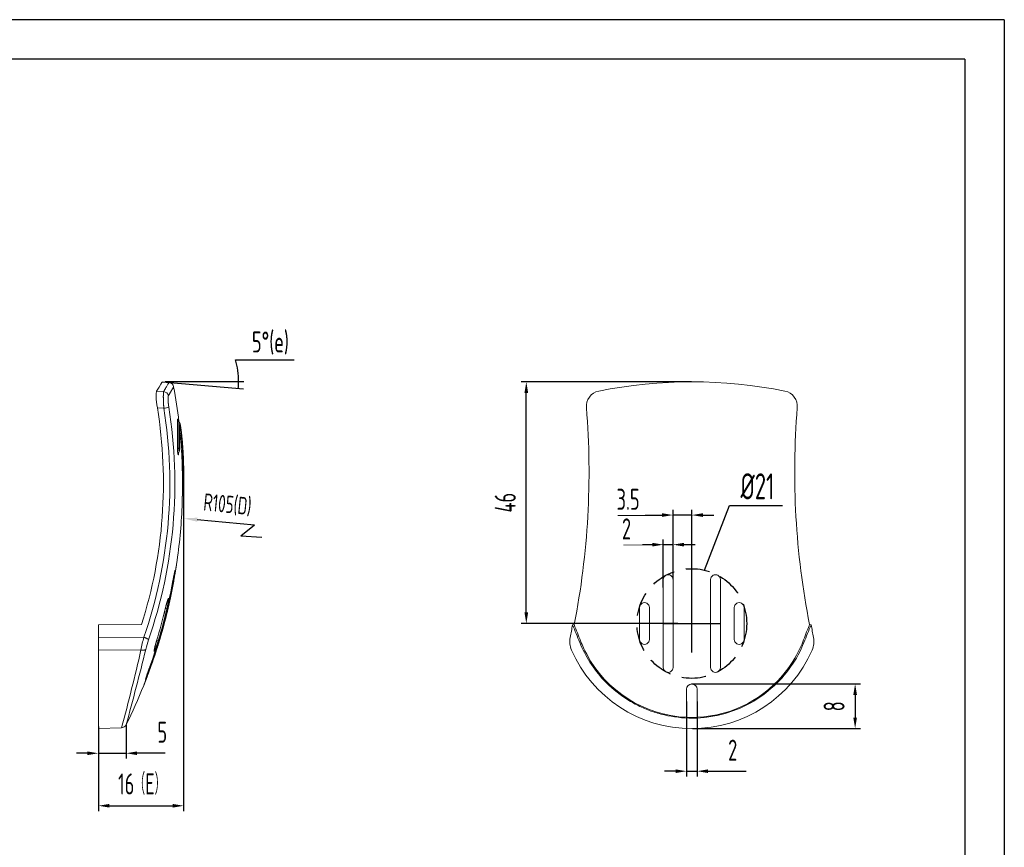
# Model space of a CAD drawing. Header units: millimetres. Extents: x 929 to 1374, y -56 to 259.
# Tile 5 of 5: x 1187 to 1374, y 101 to 259. Entities that reach past the tile are written whole.
import ezdxf

# ---------------------------------------------------------------- set-up
doc = ezdxf.new("R2010")
doc.units = ezdxf.units.MM
doc.header["$LTSCALE"] = 1.8
doc.header["$MEASUREMENT"] = 0
doc.linetypes.add('CENTER2', pattern=[28.575, 19.05, -3.175, 3.175, -3.175])
doc.linetypes.add('DASHED2', pattern=[9.525, 6.35, -3.175])
for name, color, linetype in [('1轮廓实线层', 7, 'Continuous'), ('2细线层', 4, 'Continuous'), ('3中心线层', 1, 'CENTER2'), ('4虚线层', 6, 'DASHED2'), ('6文字层', 3, 'Continuous'), ('7标注层', 4, 'Continuous')]:
    doc.layers.add(name, color=color, linetype=linetype)
doc.layers.add('图层0000', color=7, linetype='Continuous', lineweight=20)
doc.styles.add('PC_TEXTSTYLE', font='ISOCP.SHX', dxfattribs={"width": 0.707, "bigfont": 'GBCBIG.SHX'})
doc.dimstyles.new('GB_BALLOON', dxfattribs={"dimtxt": 4, "dimasz": 2.1, "dimexe": 1, "dimexo": 0, "dimgap": 2, "dimtad": 1, "dimtoh": 1, "dimdsep": 46, "dimtxsty": 'PC_TEXTSTYLE', "dimcen": 0, "dimclrd": 4, "dimclre": 4, "dimclrt": 3, "dimadec": 0, "dimazin": 2, "dimtp": 0.1, "dimtm": 0.1, "dimtfac": 0.71, "dimtdec": 3, "dimtmove": 0, "dimatfit": 3, "dimfxl": 1, "dimtfill": 1, "dimarcsym": 0})

# ---------------------------------------------------------------- blocks, each defined once
blk = doc.blocks.new('*D6')
at = {"layer": '7标注层', "color": 4, "lineweight": -2}
for p, q in [((1313.66, 129.05), (1313.66, 114.78)), ((1315.66, 129.05), (1315.66, 114.78)), ((1311.56, 115.78), (1309.46, 115.78)), ((1313.66, 115.78), (1315.66, 115.78)), ((1317.76, 115.78), (1324.99, 115.78))]:
    blk.add_line(p, q, dxfattribs=at)
at = {"layer": '7标注层', "color": 4}
for points in [[(1311.56, 115.43), (1311.56, 116.13), (1313.66, 115.78)], [(1317.76, 116.13), (1317.76, 115.43), (1315.66, 115.78)]]:
    blk.add_solid(points, dxfattribs=at)
at = {"layer": 'Defpoints', "color": 0}
for p in [(1313.66, 129.05), (1315.66, 129.05), (1315.66, 115.78)]:
    blk.add_point(p, dxfattribs=at)
at = {"layer": '7标注层', "color": 3, "insert": (1322.43, 119.78), "char_height": 4, "attachment_point": 5, "style": 'PC_TEXTSTYLE', "bg_fill": 3, "box_fill_scale": 1.25, "bg_fill_color": 257, "bg_fill_transparency": 0}
blk.add_mtext('2', dxfattribs=at)
blk = doc.blocks.new('*D7')
at = {"layer": '7标注层', "color": 4, "lineweight": -2}
for p, q in [((1314.62, 132.38), (1346.72, 132.38)), ((1345.72, 130.28), (1345.72, 125.98)), ((1314.79, 123.88), (1346.72, 123.88))]:
    blk.add_line(p, q, dxfattribs=at)
at = {"layer": '7标注层', "color": 4}
for points in [[(1346.07, 130.28), (1345.37, 130.28), (1345.72, 132.38)], [(1345.37, 125.98), (1346.07, 125.98), (1345.72, 123.88)]]:
    blk.add_solid(points, dxfattribs=at)
at = {"layer": 'Defpoints', "color": 0}
for p in [(1314.62, 132.38), (1314.79, 123.88), (1345.72, 123.88)]:
    blk.add_point(p, dxfattribs=at)
at = {"layer": '7标注层', "color": 3, "insert": (1341.72, 128.13), "char_height": 4, "attachment_point": 5, "rotation": 90, "style": 'PC_TEXTSTYLE', "bg_fill": 3, "box_fill_scale": 1.25, "bg_fill_color": 257, "bg_fill_transparency": 0}
blk.add_mtext('8', dxfattribs=at)
blk = doc.blocks.new('*D8')
at = {"layer": '7标注层', "color": 4, "lineweight": -2}
for p, q in [((1309.23, 150.76), (1309.23, 159.89)), ((1311.08, 152.35), (1311.08, 159.89)), ((1301.67, 158.89), (1303.8, 158.89)), ((1303.8, 158.89), (1307.13, 158.89)), ((1309.23, 158.89), (1311.08, 158.89)), ((1313.18, 158.89), (1315.28, 158.89))]:
    blk.add_line(p, q, dxfattribs=at)
at = {"layer": '7标注层', "color": 4}
for points in [[(1307.13, 158.54), (1307.13, 159.24), (1309.23, 158.89)], [(1313.18, 159.24), (1313.18, 158.54), (1311.08, 158.89)]]:
    blk.add_solid(points, dxfattribs=at)
at = {"layer": 'Defpoints', "color": 0}
for p in [(1311.08, 158.89), (1311.08, 152.35), (1309.23, 150.76)]:
    blk.add_point(p, dxfattribs=at)
at = {"layer": '7标注层', "color": 3, "insert": (1302.23, 161.89), "char_height": 4, "attachment_point": 5, "style": 'PC_TEXTSTYLE', "bg_fill": 3, "box_fill_scale": 1.25, "bg_fill_color": 257, "bg_fill_transparency": 0}
blk.add_mtext('2', dxfattribs=at)
blk = doc.blocks.new('*D9')
at = {"layer": '7标注层', "color": 4, "lineweight": -2}
for p, q in [((1311.08, 152.35), (1311.08, 165.52)), ((1314.66, 149.38), (1314.66, 165.52)), ((1300.55, 164.52), (1305.51, 164.52)), ((1305.51, 164.52), (1308.98, 164.52)), ((1314.66, 164.52), (1311.08, 164.52)), ((1316.76, 164.52), (1318.86, 164.52))]:
    blk.add_line(p, q, dxfattribs=at)
at = {"layer": '7标注层', "color": 4}
for points in [[(1308.98, 164.17), (1308.98, 164.87), (1311.08, 164.52)], [(1316.76, 164.87), (1316.76, 164.17), (1314.66, 164.52)]]:
    blk.add_solid(points, dxfattribs=at)
at = {"layer": 'Defpoints', "color": 0}
for p in [(1311.08, 164.52), (1311.08, 152.35), (1314.66, 149.38)]:
    blk.add_point(p, dxfattribs=at)
at = {"layer": '7标注层', "color": 3, "insert": (1302.53, 167.52), "char_height": 4, "attachment_point": 5, "style": 'PC_TEXTSTYLE', "bg_fill": 3, "box_fill_scale": 1.25, "bg_fill_color": 257, "bg_fill_transparency": 0}
blk.add_mtext('3.5', dxfattribs=at)
blk = doc.blocks.new('*D45')
at = {"layer": '7标注层', "color": 4, "lineweight": -2}
for p, q in [((1314.62, 189.88), (1282.17, 189.88)), ((1283.17, 145.98), (1283.17, 187.78)), ((1312.01, 143.88), (1282.17, 143.88))]:
    blk.add_line(p, q, dxfattribs=at)
at = {"layer": '7标注层', "color": 4}
for points in [[(1283.52, 187.78), (1282.82, 187.78), (1283.17, 189.88)], [(1282.82, 145.98), (1283.52, 145.98), (1283.17, 143.88)]]:
    blk.add_solid(points, dxfattribs=at)
at = {"layer": 'Defpoints', "color": 0}
for p in [(1283.17, 189.88), (1314.62, 189.88), (1312.01, 143.88)]:
    blk.add_point(p, dxfattribs=at)
at = {"layer": '7标注层', "color": 3, "insert": (1279.17, 166.88), "char_height": 4, "attachment_point": 5, "rotation": 90, "style": 'PC_TEXTSTYLE', "bg_fill": 3, "box_fill_scale": 1.25, "bg_fill_color": 257, "bg_fill_transparency": 0}
blk.add_mtext('46', dxfattribs=at)
blk = doc.blocks.new('*D10')
at = {"layer": '7标注层', "color": 4, "lineweight": -2}
for p, q in [((1227.86, 194.06), (1239.03, 194.06)), ((1213.88, 189.88), (1229.39, 188.53)), ((1214.45, 189.91), (1229.45, 189.91))]:
    blk.add_line(p, q, dxfattribs=at)
for start, end in [(0.027, 16.2275), (355.0112, 0.027)]:
    blk.add_arc((1213.58, 189.91), 14.87, start, end, dxfattribs=at)
at = {"layer": 'Defpoints', "color": 0}
for p in [(1213.58, 189.91), (1213.58, 189.91), (1213.88, 189.88), (1214.45, 189.91), (1228.42, 188.93)]:
    blk.add_point(p, dxfattribs=at)
at = {"layer": '7标注层', "color": 3, "insert": (1234.49, 197.26), "char_height": 4, "attachment_point": 5, "style": 'PC_TEXTSTYLE', "bg_fill": 3, "box_fill_scale": 1.25, "bg_fill_color": 257, "bg_fill_transparency": 0}
blk.add_mtext('5%%d(e)', dxfattribs=at)
blk = doc.blocks.new('*D15')
at = {"layer": '7标注层', "color": 4, "lineweight": -2}
for p, q in [((1201.78, 124.31), (1201.78, 118.19)), ((1207.05, 124.59), (1207.05, 118.19)), ((1199.68, 119.19), (1197.58, 119.19)), ((1201.78, 119.19), (1207.05, 119.19)), ((1211.37, 119.19), (1209.15, 119.19)), ((1214.5, 119.19), (1211.37, 119.19))]:
    blk.add_line(p, q, dxfattribs=at)
at = {"layer": '7标注层', "color": 4}
for points in [[(1199.68, 118.84), (1199.68, 119.54), (1201.78, 119.19)], [(1209.15, 119.54), (1209.15, 118.84), (1207.05, 119.19)]]:
    blk.add_solid(points, dxfattribs=at)
at = {"layer": 'Defpoints', "color": 0}
for p in [(1201.78, 124.31), (1207.05, 124.59), (1207.05, 119.19)]:
    blk.add_point(p, dxfattribs=at)
at = {"layer": '7标注层', "color": 3, "insert": (1213.93, 123.19), "char_height": 4, "attachment_point": 5, "style": 'PC_TEXTSTYLE', "bg_fill": 3, "box_fill_scale": 1.25, "bg_fill_color": 257, "bg_fill_transparency": 0}
blk.add_mtext('5', dxfattribs=at)
blk = doc.blocks.new('*D16')
at = {"layer": '7标注层', "color": 4, "lineweight": -2}
for p, q in [((1217.99, 173.88), (1217.99, 108.2)), ((1201.78, 124.31), (1201.78, 108.2)), ((1203.88, 109.2), (1215.89, 109.2))]:
    blk.add_line(p, q, dxfattribs=at)
at = {"layer": '7标注层', "color": 4}
for points in [[(1203.88, 109.55), (1203.88, 108.85), (1201.78, 109.2)], [(1215.89, 108.85), (1215.89, 109.55), (1217.99, 109.2)]]:
    blk.add_solid(points, dxfattribs=at)
at = {"layer": 'Defpoints', "color": 0}
for p in [(1217.99, 173.88), (1201.78, 124.31), (1217.99, 109.2)]:
    blk.add_point(p, dxfattribs=at)
at = {"layer": '7标注层', "color": 3, "insert": (1210.01, 113.31), "char_height": 4, "attachment_point": 5, "style": 'PC_TEXTSTYLE', "bg_fill": 3, "box_fill_scale": 1.25, "bg_fill_color": 257, "bg_fill_transparency": 0}
blk.add_mtext('16（E）', dxfattribs=at)

msp = doc.modelspace()

# ---------------------------------------------------------------- linework, layer by layer
at = {"layer": '1轮廓实线层'}
for q in [(966.095, 251.292), (1366.595, -48.708)]:
    msp.add_line((1366.595, 251.292), q, dxfattribs=at)
at = {"layer": '2细线层'}
for q in [(928.595, 258.792), (1374.095, -56.208)]:
    msp.add_line((1374.095, 258.792), q, dxfattribs=at)
at = {"layer": '7标注层'}
for p, q in [((1317.064, 154.034), (1321.809, 166.326)), ((1321.809, 166.326), (1331.887, 166.326)), ((1231.459, 162.578), (1220.595, 163.637)), ((1231.459, 162.578), (1228.864, 160.48)), ((1232.857, 160.224), (1228.864, 160.48))]:
    msp.add_line(p, q, dxfattribs=at)
msp.add_solid([(1220.632, 164.02), (1220.557, 163.254), (1217.915, 163.892)], dxfattribs=at)
at = {"layer": '图层0000'}
for p, q in [((1212.988, 184.946), (1214.229, 184.848)), ((1217.022, 176.336), (1217.021, 176.344)), ((1322.732, 146.921), (1322.733, 140.839)), ((1324.587, 140.839), (1324.588, 146.921)), ((1337.345, 143.636), (1337.048, 143.666))]:
    msp.add_line(p, q, dxfattribs=at)
for centre, radius, start, end in [((1331.77, 185.218), 2.964, 354.73586, 78.49115), ((1213.735, 189.119), 4.3, 276.59129, 289.50094), ((1484.26, 172.668), 150.041, 175.30638, 191.14524), ((1217.757, 182.819), 0.855, 201.41791, 224.4059), ((1162.92, 172.986), 54.79, 2.58737, 7.6533), ((1217.382, 177.61), 0.597, 194.7922, 239.45994), ((1217.843, 176.135), 0.848, 146.2078, 169.5073), ((1216.95, 176.855), 0.27, 3.23003, 61.57502), ((1216.72, 176.88), 0.5, 326.85596, 358.8649), ((1323.66, 146.925), 0.928, 359.78829, 180.21171), ((1493.563, 172.74), 158.906, 190.55333, 191.43536), ((1295.422, 140.442), 3.993, 168.5525, 203.71591), ((1305.66, 140.834), 0.927, 179.74552, 0.25448), ((1323.66, 140.836), 0.927, 179.82785, 0.17215), ((1333.896, 140.442), 3.994, 336.29393, 11.44363), ((1310.16, 135.51), 0.926, 179.80633, 0.19367), ((1319.16, 135.51), 0.926, 179.8033, 0.1967)]:
    msp.add_arc(centre, radius, start, end, dxfattribs=at)
for points, knots in [([(1215.171, 185.066), (1215.136, 185.28), (1215.073, 185.769), (1215.023, 186.342), (1215.016, 186.745), (1215.035, 187.117), (1215.084, 187.203)], [0, 0, 0, 0.1485736, 0.3378699, 0.5712574, 0.7075402, 1, 1, 1]), ([(1216.978, 182.464), (1216.929, 182.696), (1216.832, 182.875), (1216.802, 182.444), (1216.795, 182.004), (1216.798, 181.339), (1216.809, 180.473), (1216.819, 179.449), (1216.818, 178.179), (1216.805, 177.457)], [0.67519305, 0.67519305, 0.67519305, 0.71197176, 0.76749604, 0.79331635, 0.82399066, 0.86093213, 0.90036025, 0.94454613, 1, 1, 1]), ([(1217.146, 182.22), (1217.107, 182.257), (1217.082, 181.916), (1217.074, 181.52), (1217.075, 180.901), (1217.084, 180.075), (1217.092, 179.077), (1217.092, 177.817), (1217.079, 177.092)], [0.73628308, 0.73628308, 0.73628308, 0.77776102, 0.800591, 0.82860909, 0.86339795, 0.90138016, 0.94471158, 1, 1, 1]), ([(1217.24, 181.728), (1217.239, 181.725), (1217.229, 181.625), (1217.221, 181.396), (1217.216, 180.885), (1217.226, 179.928), (1217.234, 178.744), (1217.231, 177.48), (1217.22, 176.87)], [0, 0, 0, 0.04568, 0.1177277, 0.1966451, 0.3763814, 0.5719846, 0.7962844, 1, 1, 1]), ([(1216.805, 177.457), (1216.802, 177.315), (1216.813, 176.979), (1216.837, 176.648), (1216.871, 176.35), (1216.911, 176.123), (1216.971, 175.936), (1217.018, 176.138), (1217.022, 176.336)], [0, 0, 0, 0.12800996, 0.24407487, 0.36012387, 0.47616846, 0.59222232, 0.82438443, 0.99989308, 0.99989308, 0.99989308]), ([(1217.079, 177.095), (1217.077, 177), (1217.094, 176.764), (1217.125, 176.589), (1217.139, 176.606)], [0, 0, 0, 0.24422595, 0.47643137, 0.76026423, 0.76026423, 0.76026423])]:
    msp.add_open_spline(points, degree=2, knots=knots, dxfattribs=at)
msp.add_open_spline([(1320.086, 135.513), (1320.087, 140.951), (1320.088, 146.546), (1320.089, 152.246)], degree=3, dxfattribs=at)

# ---------------------------------------------------------------- texts
at = {"layer": '6文字层', "insert": (1323.909, 167.518), "char_height": 4.95, "attachment_point": 7, "style": 'PC_TEXTSTYLE'}
msp.add_mtext('%%c21', dxfattribs=at)

# ---------------------------------------------------------------- dimensions: what is measured, and where the dimension line sits
at = {"layer": '7标注层'}
dim = msp.add_angular_dim_2l(base=(1228.418, 188.929), line1=((1213.882, 189.88), (1213.584, 189.906)), line2=((1213.584, 189.906), (1214.449, 189.906)), text='5%%d(e)', dimstyle='GB_BALLOON', override={"dimgap": 1, "dimtad": 1, "dimjust": 1, "dimlfac": 1, "dimpost": '<>', "dimse1": 0, "dimse2": 0, "dimsd1": 0, "dimsd2": 0, "dimadec": 0, "dimtofl": 1}, dxfattribs=at)
dim.commit()
dim.dimension.update_dxf_attribs({"geometry": '*D10', "text_midpoint": (1234.492, 197.26)})
for base, p1, p2, text, override, picture, middle in [((1311.083, 158.889), (1309.231, 150.755), (1311.083, 152.352), '2', {"dimgap": 1, "dimtad": 1, "dimjust": 0, "dimdec": 2, "dimlfac": 1, "dimpost": '<>', "dimse1": 0, "dimse2": 0, "dimsd1": 0, "dimsd2": 0, "dimtofl": 1}, '*D8', (1302.232, 158.889)), ((1207.046, 119.191), (1201.78, 124.308), (1207.046, 124.589), '5', {"dimgap": 2, "dimtad": 1, "dimjust": 0, "dimdec": 2, "dimlfac": 1, "dimpost": '<>', "dimse1": 0, "dimse2": 0, "dimsd1": 0, "dimsd2": 0, "dimtofl": 1}, '*D15', (1213.931, 119.191))]:
    dim = msp.add_linear_dim(base=base, p1=p1, p2=p2, text=text, dimstyle='GB_BALLOON', override=override, dxfattribs=at)
    dim.commit()
    dim.dimension.update_dxf_attribs({"geometry": picture, "text_midpoint": middle, "dimtype": 160})
dim = msp.add_linear_dim(base=(1315.66, 115.779), p1=(1313.66, 129.045), p2=(1315.66, 129.045), text='2', dimstyle='GB_BALLOON', override={"dimgap": 2, "dimtad": 1, "dimjust": 0, "dimdec": 2, "dimlfac": 1, "dimpost": '<>', "dimse1": 0, "dimse2": 0, "dimsd1": 0, "dimsd2": 0, "dimtofl": 1}, dxfattribs=at)
dim.commit()
dim.dimension.update_dxf_attribs({"geometry": '*D6', "text_midpoint": (1322.426, 119.779)})

# ---------------------------------------------------------------- next in the draw order: linework, layer by layer
at = {"layer": '图层0000'}
for p, q in [((1215.194, 189.765), (1213.878, 189.88)), ((1212.854, 188.122), (1214.196, 188.014)), ((1313.66, 126.007), (1313.66, 131.4))]:
    msp.add_line(p, q, dxfattribs=at)
for centre, radius, start, end in [((1215.107, 188.768), 1, 10.40664, 84.9879), ((1214.087, 187.002), 1.017, 11.3484, 83.84971), ((1114.78, 170.37), 103, 6.64352, 10.39191)]:
    msp.add_arc(centre, radius, start, end, dxfattribs=at)
for points, degree in [([(1212.855, 188.122), (1213.542, 189.291), (1213.884, 189.88), (1213.882, 189.88)], 3), ([(1214.196, 188.014), (1215.194, 189.759), (1215.194, 189.765)], 2), ([(1212.855, 188.122), (1212.679, 187.823), (1212.744, 186.457), (1212.989, 184.946)], 3)]:
    msp.add_open_spline(points, degree=degree, dxfattribs=at)
for points, knots in [([(1214.229, 184.848), (1214.203, 185.165), (1214.159, 185.887), (1214.127, 186.734), (1214.129, 187.531), (1214.17, 187.939), (1214.196, 188.014)], [0, 0, 0, 0.1471826, 0.3357406, 0.5696086, 0.8289279, 1, 1, 1]), ([(1215.084, 187.203), (1215.408, 187.761), (1216.09, 188.948), (1216.09, 188.949)], [0, 0, 0, 0.16109915, 0.49999878, 0.49999878, 0.49999878])]:
    msp.add_open_spline(points, degree=2, knots=knots, dxfattribs=at)

# ---------------------------------------------------------------- next in the draw order: texts
at = {"layer": '6文字层', "insert": (1226.327, 166.433), "char_height": 3.3, "attachment_point": 5, "rotation": 354.43286, "style": 'PC_TEXTSTYLE', "bg_fill": 3, "box_fill_scale": 1.25, "bg_fill_color": 257, "bg_fill_transparency": 0}
msp.add_mtext('R105(D)', dxfattribs=at)

# ---------------------------------------------------------------- next in the draw order: dimensions: what is measured, and where the dimension line sits
at = {"layer": '7标注层'}
dim = msp.add_linear_dim(base=(1311.083, 164.521), p1=(1314.66, 149.38), p2=(1311.083, 152.352), text='3.5', dimstyle='GB_BALLOON', override={"dimgap": 1, "dimtad": 1, "dimjust": 0, "dimdec": 2, "dimlfac": 1, "dimpost": '<>', "dimse1": 0, "dimse2": 0, "dimsd1": 0, "dimsd2": 0, "dimtofl": 1}, dxfattribs=at)
dim.commit()
dim.dimension.update_dxf_attribs({"geometry": '*D9', "text_midpoint": (1302.525, 164.521), "dimtype": 160})
dim = msp.add_linear_dim(base=(1345.716, 123.88), p1=(1314.625, 132.38), p2=(1314.79, 123.88), angle=90, text='8', dimstyle='GB_BALLOON', override={"dimgap": 2, "dimtad": 1, "dimjust": 0, "dimdec": 2, "dimlfac": 1, "dimpost": '<>', "dimse1": 0, "dimse2": 0, "dimsd1": 0, "dimsd2": 0, "dimtofl": 1}, dxfattribs=at)
dim.commit()
dim.dimension.update_dxf_attribs({"geometry": '*D7', "text_midpoint": (1341.716, 128.13)})

# ---------------------------------------------------------------- next in the draw order: linework, layer by layer
at = {"layer": '图层0000'}
for p, q in [((1314.64, 132.38), (1314.68, 132.38)), ((1315.66, 131.4), (1315.66, 126.007))]:
    msp.add_line(p, q, dxfattribs=at)
for centre, radius, start, end in [((1319.16, 152.249), 0.929, 359.82409, 180.17591), ((1314.66, 148.88), 25, 203.68783, 336.31217), ((1314.64, 131.4), 0.98, 90, 180), ((1314.68, 131.4), 0.98, 0, 90), ((1314.66, 148.858), 22.874, 267.49394, 272.50532)]:
    msp.add_arc(centre, radius, start, end, dxfattribs=at)
msp.add_open_spline([(1318.231, 152.246), (1318.232, 146.547), (1318.233, 140.951), (1318.235, 135.513)], degree=3, dxfattribs=at)
msp.add_open_spline([(1315.66, 126.032), (1322.48, 126.332), (1328.645, 129.655), (1333.847, 136.464), (1334.752, 138.021), (1335.792, 140.449), (1336.337, 141.866), (1336.724, 142.846), (1336.94, 143.392), (1337.048, 143.666)], degree=3, knots=[0.5265095, 0.5265095, 0.5265095, 0.5265095, 0.85443647, 0.85443647, 0.94793444, 0.94793444, 0.98552267, 0.98552267, 1, 1, 1, 1], dxfattribs=at)

# ---------------------------------------------------------------- next in the draw order: dimensions: what is measured, and where the dimension line sits
at = {"layer": '7标注层'}
dim = msp.add_linear_dim(base=(1283.175, 189.88), p1=(1312.01, 143.88), p2=(1314.616, 189.88), angle=90, text='46', dimstyle='GB_BALLOON', override={"dimgap": 2, "dimtad": 1, "dimjust": 0, "dimdec": 2, "dimlfac": 1, "dimpost": '<>', "dimse1": 0, "dimse2": 0, "dimsd1": 0, "dimsd2": 0, "dimtofl": 1}, dxfattribs=at)
dim.commit()
dim.dimension.update_dxf_attribs({"geometry": '*D45', "text_midpoint": (1279.175, 166.88)})
dim = msp.add_linear_dim(base=(1217.991, 109.199), p1=(1201.78, 124.308), p2=(1217.991, 173.88), text='16（E）', dimstyle='GB_BALLOON', override={"dimgap": 2, "dimtad": 1, "dimjust": 0, "dimdec": 2, "dimlfac": 1, "dimpost": '<>', "dimse1": 0, "dimse2": 0, "dimsd1": 0, "dimsd2": 0, "dimtofl": 1}, dxfattribs=at)
dim.commit()
dim.dimension.update_dxf_attribs({"geometry": '*D16', "text_midpoint": (1210.011, 109.199), "dimtype": 160})

# ---------------------------------------------------------------- next in the draw order: linework, layer by layer
at = {"layer": '3中心线层', "ltscale": 0.4}
for p, q in [((1314.66, 138.38), (1314.66, 149.38)), ((1309.16, 143.88), (1320.16, 143.88))]:
    msp.add_line(p, q, dxfattribs=at)
at = {"layer": '4虚线层', "ltscale": 0.4}
msp.add_circle((1314.66, 143.88), 10.435, dxfattribs=at)
at = {"layer": '图层0000'}
for p, q in [((1217.693, 166.14), (1217.694, 166.155)), ((1216.657, 155.205), (1216.655, 155.187)), ((1215.963, 152.075), (1215.964, 152.075)), ((1216.115, 152.075), (1215.969, 152.102)), ((1214.501, 146.701), (1214.505, 146.7)), ((1214.809, 146.7), (1214.522, 146.768)), ((1214.904, 146.203), (1214.901, 146.187)), ((1304.732, 146.921), (1304.733, 140.839)), ((1306.587, 140.839), (1306.588, 146.921)), ((1201.78, 143.636), (1209.974, 143.666)), ((1201.78, 143.636), (1201.78, 141.235)), ((1291.976, 143.636), (1292.272, 143.666)), ((1201.78, 141.235), (1210.414, 141.266)), ((1201.78, 141.235), (1201.78, 138.836)), ((1212.842, 140.56), (1212.846, 140.559)), ((1213.154, 140.559), (1212.872, 140.645)), ((1201.78, 138.836), (1209.877, 138.852)), ((1201.78, 123.88), (1201.78, 138.836)), ((1211.397, 135.184), (1211.398, 135.184)), ((1210.395, 132.072), (1210.389, 132.057)), ((1201.78, 123.88), (1206.185, 124.034))]:
    msp.add_line(p, q, dxfattribs=at)
for centre, radius, start, end in [((1314.66, 99.886), 89.994, 78.65619, 101.34378), ((1297.549, 185.219), 2.963, 101.48893, 185.28439), ((1125.061, 170.618), 89.088, 342.38987, 9.25465), ((1125.923, 170.62), 89.444, 340.84193, 9.15283), ((1124.882, 170.609), 91.439, 340.96199, 9.09702), ((1145.095, 172.666), 150.007, 348.85307, 4.69552), ((1114.78, 170.37), 103, 359.57959, 2.83221), ((521.422, 184.697), 696.519, 358.474487, 358.75964), ((1114.78, 170.37), 103, 351.5282, 357.64654), ((1241.435, 147.765), 25.833, 166.38218, 170.39629), ((1114.747, 170.371), 102.856, 339.99533, 349.75385), ((1114.748, 170.371), 102.857, 339.99524, 349.75381), ((1114.776, 170.37), 102.977, 340.02088, 349.76659), ((1114.776, 170.37), 102.988, 347.55263, 350.41375), ((1114.776, 170.37), 102.988, 347.55263, 350.41375), ((1310.16, 152.249), 0.929, 359.82575, 180.17425), ((1228.283, 143.682), 14.104, 160.5752, 167.64756), ((1114.686, 170.373), 102.584, 343.10471, 346.658), ((1114.687, 170.373), 102.587, 343.1045, 346.65778), ((1114.748, 170.37), 102.822, 343.14642, 346.69062), ((1114.78, 170.37), 103, 343.47297, 346.42712), ((1305.66, 146.925), 0.928, 359.73987, 180.26013), ((1131.894, 173.505), 162.844, 348.57017, 349.43087), ((1245.718, 132.142), 36.465, 165.50901, 169.39573), ((1230.479, 134.102), 20.291, 160.78103, 166.16962), ((1226.079, 136.276), 13.909, 162.06796, 169.07591), ((756.006, 244.037), 465.9, 345.07392, 346.95207), ((787.369, 241.245), 435.589, 344.46585, 346.41804), ((1114.775, 170.37), 102.989, 339.34365, 342.3168), ((1114.775, 170.37), 102.989, 339.34365, 342.31681), ((1237.494, 125.343), 27.889, 159.33722, 163.17914), ((1114.78, 170.37), 103, 333.61005, 338.16679), ((1206.15, 125.033), 1, 272.00827, 333.60178)]:
    msp.add_arc(centre, radius, start, end, dxfattribs=at)
for points, degree, knots in [([(1217.823, 171.59), (1217.87, 171.655), (1217.922, 171.792), (1217.944, 171.912), (1217.969, 172.132), (1217.992, 172.679), (1217.997, 173.601), (1217.975, 174.694), (1217.932, 175.854), (1217.868, 177.047), (1217.764, 178.387), (1217.651, 179.523), (1217.56, 180.338), (1217.467, 181.053), (1217.365, 181.695), (1217.292, 181.964), (1217.261, 182.045), (1217.217, 182.143), (1217.146, 182.22)], 2, [0.00746807, 0.00746807, 0.00746807, 0.01967017, 0.03947753, 0.06095317, 0.11263458, 0.1930939, 0.28207533, 0.37241509, 0.46306076, 0.55455745, 0.66810926, 0.73595502, 0.80538109, 0.86852409, 0.94966691, 0.96693981, 0.97679502, 0.99253152, 0.99253152, 0.99253152]), ([(1217.229, 181.588), (1217.261, 181.506), (1217.354, 181.009), (1217.479, 180.107), (1217.597, 179.009), (1217.715, 177.734), (1217.802, 176.447), (1217.864, 175.198), (1217.898, 174.011), (1217.91, 173.044), (1217.897, 172.332), (1217.875, 171.842), (1217.84, 171.613), (1217.823, 171.59)], 2, [0.2548167, 0.2548167, 0.2548167, 0.28592387, 0.32285588, 0.37367519, 0.41443732, 0.47453644, 0.51325726, 0.57109573, 0.60868762, 0.65342506, 0.6801763, 0.71412555, 0.73437824, 0.73437824, 0.73437824]), ([(1217.777, 169.62), (1217.777, 169.619), (1217.771, 169.352), (1217.765, 169.047), (1217.756, 168.659), (1217.745, 168.216), (1217.734, 167.749), (1217.723, 167.292), (1217.712, 166.876), (1217.703, 166.531), (1217.693, 166.143), (1217.693, 166.14)], 2, [0.50000419, 0.50000419, 0.50000419, 0.57041231, 0.61295542, 0.65550293, 0.69805299, 0.74060301, 0.78315043, 0.82569343, 0.86823142, 0.91076519, 1, 1, 1]), ([(1216.115, 152.075), (1216.163, 152.344), (1216.247, 152.842), (1216.315, 153.272), (1216.391, 153.812), (1216.411, 154.191), (1216.3, 153.765), (1216.229, 153.445), (1216.145, 153.04), (1216.031, 152.455), (1215.963, 152.075)], 2, [0, 0, 0, 0.0863271, 0.1656567, 0.2445573, 0.4023251, 0.6381265, 0.7177871, 0.7981225, 0.8783677, 1, 1, 1]), ([(1216.657, 155.205), (1216.657, 155.205), (1216.608, 154.909), (1216.556, 154.591), (1216.488, 154.186), (1216.39, 153.599), (1216.325, 153.219)], 2, [0.49987546, 0.49987546, 0.49987546, 0.63949259, 0.71850854, 0.798223, 0.8786217, 1, 1, 1]), ([(1216.655, 155.187), (1216.654, 155.181), (1216.607, 154.898), (1216.513, 154.338), (1216.438, 153.885), (1216.361, 153.428), (1216.326, 153.219)], 2, [0, 0, 0, 0.2053935, 0.5280551, 0.691327, 0.8622141, 1, 1, 1]), ([(1214.809, 146.7), (1214.898, 147.078), (1215.018, 147.664), (1215.126, 148.269), (1215.163, 148.811), (1214.984, 148.449), (1214.819, 147.918), (1214.699, 147.488), (1214.568, 146.98), (1214.501, 146.701)], 2, [0, 0, 0, 0.1216922, 0.2010847, 0.3572885, 0.5905518, 0.7482641, 0.8287171, 0.9095814, 1, 1, 1]), ([(1215.343, 148.172), (1215.259, 147.792), (1215.129, 147.205), (1214.993, 146.599), (1214.901, 146.189), (1214.901, 146.187)], 2, [0, 0, 0, 0.12212474, 0.2023073, 0.36070129, 0.49994864, 0.49994864, 0.49994864]), ([(1215.343, 148.172), (1215.281, 147.892), (1215.141, 147.262), (1215.031, 146.769), (1214.938, 146.353), (1214.905, 146.204), (1214.904, 146.203)], 2, [0.00000123, 0.00000123, 0.00000123, 0.18321257, 0.42604688, 0.58558695, 0.86115278, 1, 1, 1]), ([(1291.976, 143.636), (1292.426, 142.517), (1292.877, 141.399), (1294.392, 137.642), (1297.057, 133.522), (1301.344, 129.972), (1304.48, 128.2), (1306.846, 127.196), (1310.182, 126.201), (1314.935, 125.631), (1320.458, 126.392), (1325.632, 128.453), (1330.005, 131.442), (1333.712, 135.624), (1335.33, 138.638), (1335.992, 140.28), (1336.443, 141.399), (1336.894, 142.517), (1337.345, 143.636)], 3, [0, 0, 0, 0, 0.0552822, 0.0552822, 0.1857772, 0.2762345, 0.3225023, 0.3687326, 0.4145885, 0.5024382, 0.6011334, 0.6709385, 0.7557916, 0.843975, 0.9352389, 0.9352389, 0.9352389, 1, 1, 1, 1]), ([(1292.272, 143.666), (1292.702, 142.579), (1293.066, 141.638), (1293.885, 139.596), (1294.185, 138.909), (1298.386, 131.021), (1305.572, 126.385), (1313.66, 126.032)], 3, [0, 0, 0, 0, 0.05329237, 0.05329237, 0.10245673, 0.10245673, 0.49443771, 0.49443771, 0.49443771, 0.49443771]), ([(1212.842, 140.56), (1212.754, 140.271), (1212.61, 139.758), (1212.501, 139.338), (1212.382, 138.816), (1212.367, 138.556), (1212.442, 138.608), (1212.568, 138.872), (1212.696, 139.191), (1212.843, 139.596), (1213.039, 140.18), (1213.154, 140.559)], 2, [0, 0, 0, 0.0940779, 0.1726717, 0.2501485, 0.4028845, 0.5178689, 0.6347732, 0.7143029, 0.7953846, 0.8770066, 1, 1, 1]), ([(1212.898, 139.087), (1212.987, 139.367), (1213.148, 139.876), (1213.283, 140.302), (1213.393, 140.651), (1213.516, 141.042), (1213.52, 141.056), (1213.521, 141.059), (1213.525, 141.07)], 2, [0.00000009, 0.00000009, 0.00000009, 0.18430209, 0.34640988, 0.50581364, 0.66272011, 0.9869977, 0.99424576, 1, 1, 1]), ([(1213.525, 141.07), (1213.524, 141.068), (1213.431, 140.772), (1213.332, 140.457), (1213.205, 140.054), (1213.018, 139.467), (1212.898, 139.087)], 2, [0.49993829, 0.49993829, 0.49993829, 0.63802126, 0.71608872, 0.79547493, 0.87632174, 1, 1, 1]), ([(1211.397, 135.184), (1211.259, 134.806), (1211.053, 134.219), (1210.918, 133.817), (1210.817, 133.503), (1210.697, 133.08), (1210.873, 133.425), (1211.082, 133.936), (1211.245, 134.353), (1211.444, 134.879), (1211.555, 135.185)], 2, [0, 0, 0, 0.1239985, 0.2045609, 0.2831374, 0.3602087, 0.5855114, 0.7399312, 0.8188704, 0.8995506, 1, 1, 1]), ([(1211.143, 134.04), (1211, 133.661), (1210.778, 133.075), (1210.625, 132.673), (1210.504, 132.357), (1210.39, 132.058), (1210.389, 132.057)], 2, [0, 0, 0, 0.12447122, 0.20561644, 0.28507464, 0.36343366, 0.49992149, 0.49992149, 0.49992149]), ([(1211.143, 134.04), (1211.038, 133.76), (1210.845, 133.253), (1210.683, 132.827), (1210.5, 132.347), (1210.398, 132.079), (1210.395, 132.073)], 2, [0.00000161, 0.00000161, 0.00000161, 0.18887821, 0.35487681, 0.51782088, 0.79598009, 1, 1, 1])]:
    msp.add_open_spline(points, degree=degree, knots=knots, dxfattribs=at)
for points, degree in [([(1217.774, 171.516), (1217.796, 171.552), (1217.823, 171.59)], 2), ([(1309.231, 152.246), (1309.232, 146.546), (1309.233, 140.951), (1309.234, 135.513)], 3), ([(1311.086, 135.513), (1311.087, 140.951), (1311.088, 146.547), (1311.089, 152.246)], 3)]:
    msp.add_open_spline(points, degree=degree, dxfattribs=at)
for points, weights, knots in [([(1216.325, 153.219), (1216.326, 153.219), (1216.326, 153.219), (1216.326, 153.219), (1216.326, 153.219), (1216.234, 153.235), (1216.325, 153.219)], [0.993366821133, 0.997762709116, 0.995551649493, 0.993366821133, 0.993366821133, 0.993366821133, 0.993366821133], [0, 0, 0, 0, 0.011724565, 0.011724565, 0.011724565, 0.011860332, 0.011860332, 0.011860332, 0.011860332]), ([(1215.343, 148.172), (1215.343, 148.172), (1215.343, 148.172), (1215.343, 148.172), (1215.343, 148.173), (1215.253, 148.19), (1215.343, 148.172)], [0.993378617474, 0.997766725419, 0.99555959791, 0.993378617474, 0.993378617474, 0.993378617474, 0.993378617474], [0, 0, 0, 0, 0.011707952, 0.011707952, 0.011707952, 0.011843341, 0.011843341, 0.011843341, 0.011843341]), ([(1212.898, 139.087), (1212.898, 139.087), (1212.898, 139.087), (1212.898, 139.087), (1212.898, 139.087), (1212.81, 139.115), (1212.898, 139.087)], [0.993409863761, 0.997777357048, 0.995580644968, 0.993409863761, 0.993409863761, 0.993409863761, 0.993409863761], [0, 0, 0, 0, 0.011666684, 0.011666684, 0.011666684, 0.011800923, 0.011800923, 0.011800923, 0.011800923]), ([(1211.143, 134.04), (1211.143, 134.04), (1211.143, 134.04), (1211.143, 134.04), (1211.144, 134.042), (1211.057, 134.071), (1211.143, 134.04)], [0.993432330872, 0.9977850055, 0.995595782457, 0.993432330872, 0.993432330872, 0.993432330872, 0.993432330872], [0, 0, 0, 0, 0.011634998, 0.011634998, 0.011634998, 0.011768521, 0.011768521, 0.011768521, 0.011768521])]:
    msp.add_rational_spline(points, weights, degree=3, knots=knots, dxfattribs=at)
for points, weights in [([(1210.414, 141.266), (1211.223, 140.991), (1211.319, 140.782)], [1, 0.759896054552, 1]), ([(1209.877, 138.852), (1210.576, 138.72), (1210.777, 138.953)], [1, 0.812872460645, 1]), ([(1211.555, 135.185), (1211.55, 135.187), (1211.417, 135.235)], [1, 0.902985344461, 0.875046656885])]:
    msp.add_rational_spline(points, weights, degree=2, dxfattribs=at)

doc.saveas('drawing.dxf')
